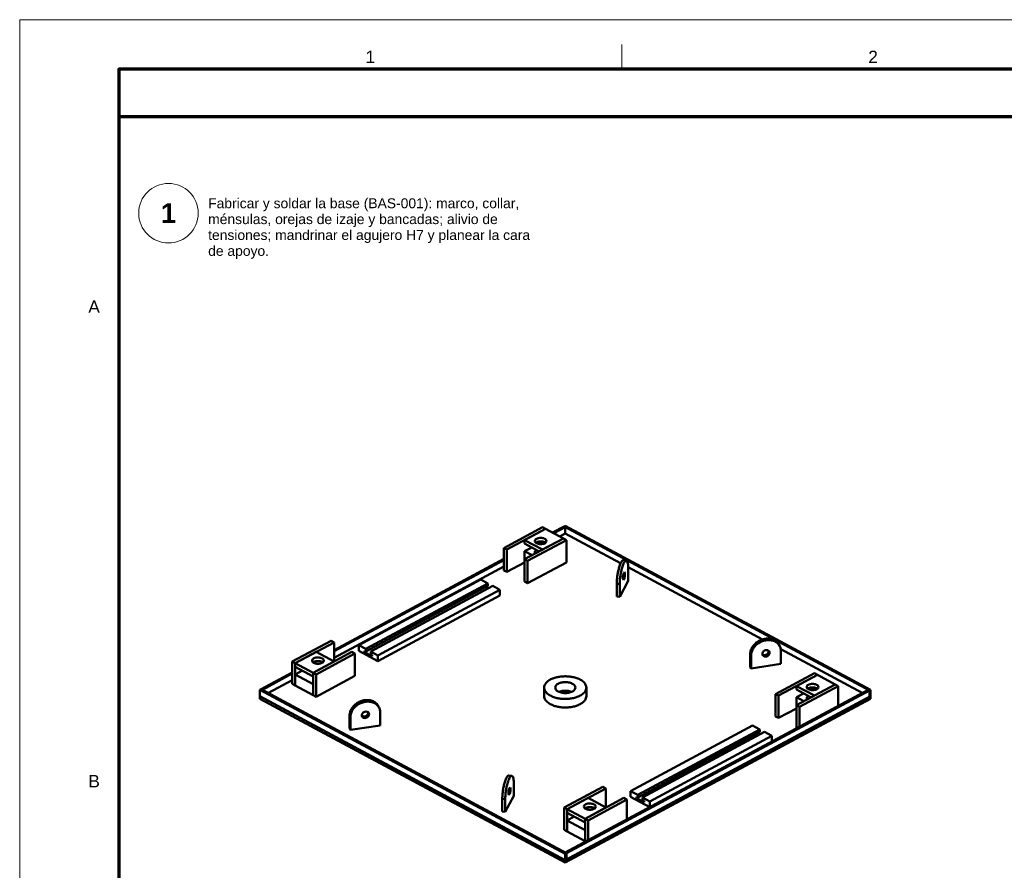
# Model space of a CAD drawing. Header units: millimetres. Extents: x 0 to 841, y 0 to 594.
# Tile 14 of 31: x 0 to 199, y 423 to 594. Entities that reach past the tile are written whole.
import ezdxf
from ezdxf.enums import TextEntityAlignment as Align

# ---------------------------------------------------------------- set-up
doc = ezdxf.new("R2010")
doc.units = ezdxf.units.MM
for name, color, linetype, lineweight in [('FINA', 7, 'CONTINUOUS', 18), ('MARCO', 7, 'CONTINUOUS', 70), ('TXT', 7, 'CONTINUOUS', 25), ('VIS', 7, 'CONTINUOUS', 50)]:
    doc.layers.add(name, color=color, linetype=linetype, lineweight=lineweight)
doc.styles.add('STD', font='LiberationSans-Regular.ttf')
doc.styles.add('STDB', font='LiberationSans-Bold.ttf')

msp = doc.modelspace()

# ---------------------------------------------------------------- linework, layer by layer
at = {"layer": 'FINA'}
msp.add_line((121.38, 584), (121.38, 589), dxfattribs=at)
msp.add_lwpolyline([(0, 0), (841, 0), (841, 594), (0, 594)], close=True, dxfattribs=at)
msp.add_circle((30, 555), 6, dxfattribs=at)
at = {"layer": 'MARCO'}
for points in [[(20, 10), (831, 10), (831, 584), (20, 584)], [(20, 574.5), (831, 574.5), (831, 584), (20, 584)]]:
    msp.add_lwpolyline(points, close=True, dxfattribs=at)
at = {"layer": 'VIS'}
for points in [[(105.41, 491.7), (97.6, 487.5)], [(106.01, 491.38), (98.2, 487.18)], [(106.01, 491.38), (101.8, 489.12)], [(105.41, 491.7), (106.01, 491.38)], [(106.01, 491.38), (109.62, 489.44)], [(107.44, 490.61), (109.76, 491.85)], [(107.68, 490.48), (110, 491.72)], [(108.88, 489.83), (110, 490.43)], [(109.76, 491.85), (110, 491.98)], [(109.76, 491.85), (171.31, 458.81)], [(109.76, 491.85), (110, 491.72)], [(110, 491.98), (171.55, 458.94)], [(110, 490.43), (110, 491.72)], [(110, 490.43), (121.17, 484.44)], [(109.62, 489.44), (101.8, 485.25)], [(101.8, 488.4), (101.8, 489.12)], [(101.8, 489.12), (105.41, 487.18)], [(101.8, 488.4), (104.74, 486.82)], [(110.22, 489.12), (102.41, 484.92)], [(103.86, 488.92), (103.92, 489.12), (104.06, 489.28), (104.24, 489.39), (104.43, 489.47), (104.63, 489.52), (104.84, 489.55), (105.05, 489.56), (105.26, 489.55), (105.47, 489.52), (105.67, 489.47), (105.86, 489.39), (106.04, 489.28), (106.18, 489.12), (106.24, 488.92)], [(104.21, 488.47), (104.12, 488.52), (104.04, 488.58), (103.97, 488.65), (103.91, 488.73), (103.87, 488.83), (103.86, 488.92)], [(104.07, 488.57), (104.24, 488.68), (104.43, 488.75), (104.64, 488.81), (104.84, 488.84), (105.05, 488.85), (105.26, 488.84), (105.46, 488.81), (105.67, 488.75), (105.86, 488.68), (106.04, 488.57)], [(106.24, 488.92), (106.18, 488.72), (106.04, 488.57), (105.86, 488.45), (105.66, 488.38), (105.45, 488.32), (105.24, 488.29), (105.03, 488.28), (104.82, 488.3), (104.61, 488.33), (104.4, 488.39), (104.21, 488.47)], [(105.45, 488.81), (104.57, 488.34)], [(109.62, 489.44), (105.41, 487.18)], [(109.62, 489.44), (110.22, 489.12)], [(110.22, 484.61), (110.22, 489.12)], [(97.6, 483), (97.6, 487.5)], [(97.6, 487.5), (98.2, 487.18)], [(98.2, 482.68), (98.2, 487.18)], [(103.25, 487.63), (101.8, 486.85)], [(101.8, 485.25), (101.8, 486.85)], [(101.8, 486.85), (103.3, 486.05)], [(103.86, 486.66), (103.87, 486.76), (103.91, 486.85), (103.97, 486.93), (104.04, 487), (104.12, 487.06), (104.21, 487.11)], [(103.96, 486.4), (103.93, 486.44), (103.91, 486.48), (103.89, 486.52), (103.87, 486.57), (103.86, 486.61), (103.86, 486.66)], [(63.38, 466.95), (97.6, 485.32)], [(63.38, 466.69), (97.6, 485.07)], [(101.8, 484.61), (98.2, 482.68)], [(101.8, 480.74), (101.8, 485.25)], [(101.8, 485.25), (102.41, 484.92)], [(102.41, 480.42), (102.41, 484.92)], [(110.22, 484.61), (102.41, 480.42)], [(121.72, 485.05), (121.53, 484.98), (121.39, 484.83), (121.27, 484.65), (121.18, 484.46), (121.09, 484.27), (121.02, 484.07), (120.95, 483.87), (120.88, 483.67), (120.82, 483.47), (120.77, 483.26), (120.72, 483.06), (120.67, 482.85), (120.63, 482.65), (120.59, 482.44), (120.56, 482.23), (120.52, 482.02), (120.49, 481.82), (120.47, 481.61), (120.44, 481.4), (120.42, 481.19), (120.41, 480.98), (120.4, 480.77), (120.39, 480.56), (120.39, 480.34)], [(122.31, 484.96), (122.12, 484.89), (121.97, 484.74), (121.86, 484.56), (121.77, 484.37), (121.68, 484.18), (121.6, 483.98), (121.54, 483.78), (121.47, 483.58), (121.41, 483.38), (121.36, 483.17), (121.31, 482.97), (121.26, 482.76), (121.22, 482.56), (121.18, 482.35), (121.14, 482.14), (121.11, 481.93), (121.08, 481.73), (121.05, 481.52), (121.03, 481.31), (121.01, 481.1), (121, 480.89), (120.98, 480.68), (120.98, 480.47), (120.97, 480.25)], [(122.31, 484.96), (121.72, 485.05)], [(122.69, 483.48), (122.69, 483.71), (122.68, 483.94), (122.66, 484.17), (122.62, 484.39), (122.57, 484.61), (122.48, 484.82), (122.31, 484.96)], [(63.38, 465.4), (97.6, 483.77)], [(97.6, 483), (98.2, 482.68)], [(121.72, 481.11), (121.63, 481.32), (121.63, 481.55), (121.64, 481.78), (121.68, 482.01), (121.73, 482.24), (121.81, 482.46), (121.95, 482.63)], [(121.95, 482.63), (122, 482.58), (122.02, 482.52), (122.03, 482.46), (122.04, 482.39), (122.04, 482.33), (122.04, 482.26)], [(122.69, 483.62), (149.75, 469.09)], [(122.69, 480.9), (122.69, 483.48)], [(68.37, 467.94), (92.97, 481.15)], [(92.97, 481.15), (94.41, 480.37)], [(101.8, 480.74), (102.41, 480.42)], [(120.97, 477.67), (122.69, 480.9)], [(121.62, 481.48), (121.66, 481.62), (121.69, 481.75), (121.72, 481.89), (121.73, 482.03), (121.75, 482.16), (121.75, 482.3)], [(122.04, 482.26), (122.04, 482.06), (122.01, 481.85), (121.97, 481.65), (121.92, 481.45), (121.85, 481.26), (121.72, 481.11)], [(69.81, 467.16), (94.41, 480.37)], [(69.81, 466.65), (94.41, 479.86)], [(70.77, 466.65), (95.37, 479.86)], [(72.22, 465.87), (96.82, 479.08)], [(94.14, 479.71), (94.63, 479.45)], [(94.41, 480.37), (94.41, 479.86)], [(95.37, 479.86), (96.82, 479.08)], [(96.82, 477.93), (96.82, 479.08)], [(120.97, 480.25), (120.39, 480.34)], [(120.39, 480.34), (120.39, 477.76)], [(120.97, 480.25), (120.97, 477.67)], [(72.22, 464.73), (96.82, 477.93)], [(120.97, 477.67), (120.39, 477.76)], [(54.97, 464.62), (62.78, 468.81)], [(63.38, 468.49), (62.78, 468.81)], [(153.07, 468.05), (152.96, 468.23), (152.84, 468.4), (152.7, 468.55), (152.54, 468.69), (152.38, 468.81), (152.2, 468.92), (152.02, 469.02), (151.83, 469.09), (151.63, 469.16), (151.43, 469.2), (151.22, 469.24), (151.02, 469.26), (150.81, 469.26), (150.6, 469.25), (150.4, 469.23), (150.19, 469.2), (149.99, 469.16), (149.79, 469.1), (149.59, 469.04), (149.4, 468.96), (149.21, 468.87), (149.03, 468.78), (148.85, 468.67), (148.68, 468.55), (148.51, 468.43), (148.36, 468.29), (148.21, 468.15), (148.06, 468), (147.93, 467.84), (147.81, 467.67), (147.7, 467.5), (147.6, 467.32), (147.51, 467.13), (147.44, 466.94), (147.38, 466.74), (147.33, 466.53), (147.31, 466.33), (147.3, 466.12)], [(153.24, 467.74), (153.13, 467.91), (153.01, 468.08), (152.87, 468.23), (152.71, 468.37), (152.55, 468.5), (152.37, 468.61), (152.19, 468.7), (151.99, 468.78), (151.8, 468.84), (151.59, 468.89), (151.39, 468.92), (151.18, 468.94), (150.98, 468.95), (150.77, 468.94), (150.56, 468.92), (150.36, 468.89), (150.16, 468.84), (149.96, 468.79), (149.76, 468.72), (149.57, 468.64), (149.38, 468.56), (149.2, 468.46), (149.02, 468.35), (148.85, 468.24), (148.68, 468.11), (148.52, 467.98), (148.37, 467.83), (148.23, 467.68), (148.1, 467.52), (147.98, 467.36), (147.87, 467.18), (147.77, 467), (147.68, 466.81), (147.61, 466.62), (147.55, 466.42), (147.5, 466.22), (147.48, 466.01), (147.47, 465.81)], [(55.57, 464.29), (63.38, 468.49)], [(55.57, 464.29), (59.77, 466.55)], [(59.17, 462.36), (66.99, 466.55)], [(63.38, 464.62), (59.77, 466.55)], [(63.38, 464.62), (63.38, 468.49)], [(67.59, 466.23), (66.99, 466.55)], [(68.37, 466.79), (68.37, 467.94)], [(68.37, 467.94), (69.81, 467.16)], [(68.37, 466.79), (72.22, 464.73)], [(69.52, 466.8), (69.52, 466.52)], [(69.52, 466.8), (69.81, 466.65)], [(69.52, 466.52), (69.79, 466.66)], [(69.81, 467.16), (69.81, 466.65)], [(70.77, 466.65), (72.22, 465.87)], [(70.77, 466.65), (70.77, 466.13)], [(149.8, 465.91), (149.74, 466.12), (149.77, 466.33), (149.86, 466.53), (150, 466.69), (150.18, 466.82), (150.39, 466.89), (150.6, 466.92), (150.82, 466.89), (151.01, 466.79), (151.15, 466.63)], [(149.74, 466.08), (149.93, 465.97), (150.14, 465.93), (150.36, 465.95), (150.56, 466.02), (150.75, 466.14), (150.9, 466.29), (151, 466.48), (151.04, 466.7)], [(149.76, 465.99), (149.92, 465.86), (150.11, 465.79), (150.31, 465.77), (150.51, 465.81), (150.7, 465.89), (150.86, 466), (151, 466.16), (151.09, 466.34), (151.13, 466.54)], [(151.04, 466.7), (151.04, 466.71), (151.04, 466.72), (151.04, 466.73), (151.04, 466.74), (151.04, 466.76), (151.04, 466.77)], [(151.13, 466.54), (151.12, 466.57), (151.12, 466.59), (151.12, 466.62), (151.11, 466.65), (151.11, 466.68), (151.1, 466.7)], [(151.15, 466.63), (151.17, 466.59), (151.18, 466.55), (151.19, 466.51), (151.2, 466.47), (151.21, 466.42), (151.21, 466.38)], [(153.24, 467.74), (153.07, 468.05)], [(153.48, 466.73), (153.47, 466.9), (153.45, 467.08), (153.42, 467.25), (153.37, 467.42), (153.31, 467.58), (153.24, 467.74)], [(153.45, 467.11), (169.86, 458.29)], [(153.48, 464.15), (153.48, 466.73)], [(55.57, 464.29), (54.97, 464.62)], [(54.97, 460.11), (54.97, 464.62)], [(58.94, 464.81), (59.01, 465.01), (59.15, 465.17), (59.33, 465.28), (59.53, 465.36), (59.73, 465.41), (59.94, 465.44), (60.15, 465.45), (60.37, 465.44), (60.58, 465.4), (60.78, 465.35), (60.98, 465.26)], [(61.32, 464.81), (61.27, 464.61), (61.13, 464.46), (60.95, 464.34), (60.75, 464.26), (60.55, 464.21), (60.34, 464.18), (60.13, 464.17), (59.93, 464.18), (59.72, 464.21), (59.51, 464.26), (59.32, 464.34), (59.14, 464.46), (59, 464.61), (58.94, 464.81)], [(59.15, 464.45), (59.33, 464.56), (59.53, 464.64), (59.73, 464.69), (59.94, 464.72), (60.16, 464.73), (60.37, 464.72), (60.58, 464.68), (60.78, 464.63), (60.98, 464.54)], [(59.17, 462.36), (63.38, 464.62)], [(59.77, 462.03), (67.59, 466.23)], [(60.98, 465.26), (61.06, 465.21), (61.14, 465.15), (61.21, 465.08), (61.27, 465), (61.31, 464.91), (61.32, 464.81)], [(60.98, 464.54), (61, 464.53), (61.03, 464.52), (61.05, 464.5), (61.07, 464.48), (61.1, 464.47), (61.12, 464.45)], [(67.59, 461.73), (67.59, 466.23)], [(69.52, 466.52), (71.06, 465.69)], [(70.77, 466.13), (71.06, 465.98)], [(71.06, 465.98), (71.06, 465.69)], [(72.22, 464.73), (72.22, 465.87)], [(147.47, 465.81), (147.3, 466.12)], [(147.3, 466.12), (147.3, 463.54)], [(147.47, 465.81), (147.47, 463.22)], [(151.21, 466.38), (151.17, 466.17), (151.07, 465.98), (150.93, 465.83), (150.75, 465.71), (150.55, 465.64), (150.33, 465.61), (150.12, 465.65), (149.94, 465.75), (149.8, 465.91)], [(55.57, 459.79), (55.57, 464.29)], [(59.17, 462.36), (55.57, 464.29)], [(55.57, 463.58), (55.57, 464.29)], [(59.17, 461.64), (55.57, 463.58)], [(55.57, 462.03), (57.01, 462.8)], [(59.66, 464.22), (59.77, 464.29)], [(59.98, 464.18), (59.77, 464.29)], [(147.47, 463.22), (147.3, 463.54)], [(147.47, 463.22), (153.48, 464.15)], [(48.69, 459.07), (54.97, 462.44)], [(48.93, 458.94), (54.97, 462.18)], [(50.14, 458.29), (54.97, 460.89)], [(59.17, 460.09), (55.57, 462.03)], [(55.57, 459.79), (55.57, 462.03)], [(59.77, 462.03), (59.17, 462.36)], [(59.17, 457.85), (59.17, 462.36)], [(59.17, 461.64), (59.17, 462.36)], [(59.77, 457.53), (59.77, 462.03)], [(59.77, 457.53), (67.59, 461.73)], [(114.25, 459.37), (114.23, 459.57), (114.18, 459.77), (114.1, 459.96), (114, 460.14), (113.88, 460.3), (113.74, 460.46), (113.58, 460.59), (113.42, 460.72), (113.25, 460.84), (113.08, 460.94), (112.89, 461.04), (112.71, 461.13), (112.52, 461.21), (112.33, 461.28), (112.13, 461.34), (111.93, 461.4), (111.73, 461.45), (111.53, 461.5), (111.33, 461.54), (111.13, 461.57), (110.92, 461.6), (110.72, 461.62), (110.51, 461.63), (110.31, 461.64), (110.1, 461.65), (109.9, 461.65), (109.69, 461.64), (109.49, 461.63), (109.28, 461.62), (109.08, 461.6), (108.87, 461.57), (108.67, 461.54), (108.47, 461.5), (108.27, 461.45), (108.07, 461.4), (107.87, 461.34), (107.67, 461.28), (107.48, 461.21), (107.29, 461.13), (107.11, 461.04), (106.92, 460.94), (106.75, 460.84), (106.58, 460.72), (106.42, 460.59), (106.26, 460.46), (106.12, 460.3), (106, 460.14), (105.9, 459.96), (105.82, 459.77), (105.77, 459.57), (105.75, 459.37)], [(160.23, 462.27), (152.41, 458.07)], [(160.83, 461.95), (153.01, 457.75)], [(160.83, 461.95), (156.62, 459.69)], [(160.23, 462.27), (160.83, 461.95)], [(160.83, 461.95), (164.43, 460.01)], [(48.45, 458.94), (48.69, 459.07)], [(48.45, 457.65), (48.45, 458.94)], [(48.45, 458.94), (110, 425.89)], [(48.69, 459.07), (110.24, 426.02)], [(48.69, 459.07), (48.93, 458.94)], [(55.57, 459.79), (54.97, 460.11)], [(59.17, 457.85), (55.57, 459.79)], [(59.17, 457.85), (59.17, 460.09)], [(105.75, 459.37), (105.77, 459.16), (105.82, 458.96), (105.9, 458.77), (106.01, 458.59), (106.13, 458.42), (106.28, 458.27), (106.43, 458.13), (106.6, 458), (106.77, 457.89), (106.95, 457.78), (107.14, 457.68), (107.33, 457.6), (107.52, 457.52), (107.72, 457.44), (107.91, 457.38), (108.12, 457.32), (108.32, 457.27), (108.52, 457.23), (108.73, 457.19), (108.93, 457.16), (109.14, 457.13), (109.35, 457.11), (109.56, 457.1), (109.77, 457.09), (109.97, 457.09), (110.18, 457.09), (110.39, 457.1), (110.6, 457.11), (110.81, 457.13), (111.02, 457.15), (111.22, 457.18), (111.43, 457.22), (111.63, 457.26), (111.84, 457.31), (112.04, 457.37), (112.24, 457.43), (112.43, 457.5), (112.63, 457.58), (112.82, 457.66), (113.01, 457.76)], [(105.75, 459.37), (105.75, 457.65)], [(107.96, 459.37), (108, 459.57), (108.09, 459.76), (108.23, 459.92), (108.4, 460.05), (108.58, 460.15), (108.77, 460.24), (108.97, 460.31), (109.17, 460.37), (109.37, 460.41), (109.58, 460.44), (109.79, 460.46), (110, 460.46), (110.21, 460.46), (110.42, 460.44), (110.63, 460.41), (110.83, 460.37), (111.03, 460.31), (111.23, 460.24), (111.42, 460.15), (111.6, 460.05), (111.77, 459.92), (111.91, 459.76), (112, 459.57), (112.04, 459.37)], [(111.44, 458.59), (111.25, 458.5), (111.05, 458.43), (110.85, 458.37), (110.64, 458.33), (110.44, 458.3), (110.23, 458.28), (110.01, 458.27), (109.8, 458.28), (109.59, 458.3), (109.38, 458.32), (109.18, 458.37), (108.97, 458.42), (108.77, 458.49), (108.58, 458.58), (108.4, 458.69), (108.24, 458.82), (108.1, 458.98), (108, 459.16), (107.96, 459.37)], [(108.74, 458.51), (108.94, 458.58), (109.15, 458.64), (109.36, 458.69), (109.57, 458.72), (109.78, 458.74), (110, 458.74), (110.22, 458.74), (110.43, 458.72), (110.64, 458.69), (110.85, 458.64), (111.06, 458.58), (111.26, 458.51)], [(108.74, 458.51), (108.94, 458.58), (109.15, 458.64), (109.36, 458.69), (109.57, 458.72), (109.78, 458.74), (110, 458.74), (110.22, 458.74), (110.43, 458.72), (110.64, 458.69), (110.85, 458.64), (111.06, 458.58), (111.26, 458.51)], [(110, 426.15), (171.07, 458.94)], [(110.24, 426.02), (171.31, 458.81)], [(112.04, 459.37), (112.02, 459.2), (111.95, 459.04), (111.85, 458.9), (111.73, 458.79), (111.59, 458.68), (111.44, 458.59)], [(113.01, 457.76), (113.19, 457.86), (113.37, 457.98), (113.54, 458.11), (113.7, 458.25), (113.85, 458.4), (113.98, 458.57), (114.09, 458.75), (114.18, 458.95), (114.23, 459.16), (114.25, 459.37)], [(114.25, 459.37), (114.25, 457.65)], [(164.43, 460.01), (156.62, 455.82)], [(156.62, 458.97), (156.62, 459.69)], [(156.62, 459.69), (160.23, 457.75)], [(156.62, 458.97), (159.56, 457.39)], [(165.03, 459.69), (157.22, 455.49)], [(158.68, 459.49), (158.73, 459.69), (158.87, 459.85), (159.05, 459.96), (159.25, 460.04), (159.45, 460.09), (159.66, 460.12), (159.87, 460.13), (160.07, 460.12), (160.28, 460.09), (160.49, 460.04), (160.68, 459.96), (160.86, 459.85), (161, 459.69), (161.06, 459.49)], [(159.02, 459.04), (158.94, 459.09), (158.86, 459.15), (158.79, 459.22), (158.73, 459.3), (158.69, 459.4), (158.68, 459.49)], [(158.88, 459.14), (159.06, 459.25), (159.25, 459.32), (159.45, 459.38), (159.66, 459.41), (159.87, 459.42), (160.07, 459.41), (160.28, 459.38), (160.48, 459.32), (160.67, 459.25), (160.85, 459.14)], [(161.06, 459.49), (160.99, 459.29), (160.85, 459.14), (160.67, 459.02), (160.47, 458.95), (160.27, 458.89), (160.06, 458.86), (159.85, 458.86), (159.63, 458.87), (159.42, 458.9), (159.22, 458.96), (159.02, 459.04)], [(160.27, 459.38), (159.39, 458.91)], [(164.43, 460.01), (160.23, 457.75)], [(164.43, 460.01), (165.03, 459.69)], [(165.03, 455.7), (165.03, 459.69)], [(171.07, 458.94), (171.31, 458.81)], [(171.31, 458.81), (171.55, 458.94)], [(171.31, 457.52), (171.31, 458.81)], [(171.31, 457.52), (171.31, 458.81)], [(171.55, 457.65), (171.55, 458.94)], [(48.45, 457.13), (48.45, 457.65)], [(48.45, 457.65), (110, 424.6)], [(48.45, 457.65), (110, 424.6)], [(48.45, 457.13), (110, 424.09)], [(59.77, 457.53), (59.17, 457.85)], [(66.52, 453.73), (66.53, 453.94), (66.55, 454.14), (66.6, 454.35), (66.66, 454.54), (66.73, 454.74), (66.82, 454.93), (66.92, 455.11), (67.03, 455.28), (67.15, 455.45), (67.28, 455.61), (67.43, 455.76), (67.58, 455.9), (67.73, 456.04), (67.9, 456.16), (68.07, 456.28), (68.25, 456.38), (68.43, 456.48), (68.62, 456.57), (68.81, 456.65), (69.01, 456.71), (69.21, 456.77), (69.41, 456.81), (69.62, 456.84), (69.82, 456.86), (70.03, 456.87), (70.24, 456.86), (70.44, 456.85), (70.65, 456.81), (70.85, 456.76), (71.05, 456.7), (71.24, 456.62), (71.42, 456.53), (71.6, 456.42), (71.76, 456.3), (71.92, 456.16), (72.06, 456.01), (72.18, 455.84), (72.29, 455.66)], [(105.75, 457.65), (105.77, 457.44), (105.82, 457.24), (105.9, 457.05), (106.01, 456.87), (106.13, 456.7), (106.28, 456.55), (106.43, 456.41), (106.6, 456.28), (106.77, 456.16), (106.95, 456.06), (107.14, 455.96), (107.33, 455.87), (107.52, 455.8), (107.72, 455.72), (107.91, 455.66), (108.12, 455.6), (108.32, 455.55), (108.52, 455.51), (108.73, 455.47), (108.93, 455.44), (109.14, 455.41), (109.35, 455.39), (109.56, 455.38), (109.77, 455.37), (109.97, 455.37), (110.18, 455.37), (110.39, 455.38), (110.6, 455.39), (110.81, 455.41), (111.02, 455.43), (111.22, 455.46), (111.43, 455.5), (111.63, 455.54), (111.84, 455.59), (112.04, 455.65), (112.24, 455.71), (112.43, 455.78), (112.63, 455.85), (112.82, 455.94), (113.01, 456.03)], [(110, 424.6), (171.55, 457.65)], [(110, 424.09), (171.55, 457.13)], [(110.24, 424.73), (171.31, 457.52)], [(113.01, 456.03), (113.19, 456.14), (113.37, 456.26), (113.54, 456.39), (113.7, 456.53), (113.85, 456.68), (113.98, 456.85), (114.09, 457.03), (114.18, 457.23), (114.23, 457.44), (114.25, 457.65)], [(152.41, 453.57), (152.41, 458.07)], [(152.41, 458.07), (153.01, 457.75)], [(153.01, 453.25), (153.01, 457.75)], [(158.06, 458.2), (156.62, 457.42)], [(156.62, 455.82), (156.62, 457.42)], [(156.62, 457.42), (158.12, 456.62)], [(158.68, 457.23), (158.69, 457.33), (158.73, 457.42), (158.79, 457.5), (158.86, 457.57), (158.94, 457.63), (159.02, 457.68)], [(158.77, 456.97), (158.75, 457.01), (158.72, 457.05), (158.7, 457.09), (158.69, 457.14), (158.68, 457.18), (158.68, 457.23)], [(171.31, 457.52), (171.55, 457.65)], [(171.55, 457.13), (171.55, 457.65)], [(66.69, 453.41), (66.7, 453.62), (66.72, 453.83), (66.77, 454.03), (66.83, 454.23), (66.9, 454.42), (66.99, 454.61), (67.09, 454.79), (67.2, 454.97), (67.32, 455.13), (67.45, 455.29), (67.59, 455.44), (67.74, 455.59), (67.9, 455.72), (68.07, 455.85), (68.24, 455.96), (68.42, 456.07), (68.6, 456.17), (68.79, 456.25), (68.98, 456.33), (69.18, 456.4), (69.38, 456.45), (69.58, 456.5), (69.78, 456.53), (69.99, 456.55), (70.2, 456.55), (70.4, 456.55), (70.61, 456.53), (70.81, 456.5), (71.02, 456.45), (71.21, 456.39), (71.41, 456.31), (71.59, 456.21), (71.77, 456.11), (71.93, 455.98), (72.09, 455.84), (72.23, 455.69), (72.35, 455.52), (72.46, 455.35)], [(72.29, 455.66), (72.46, 455.35)], [(72.46, 455.35), (72.53, 455.19), (72.59, 455.02), (72.64, 454.86), (72.67, 454.69), (72.7, 454.51), (72.7, 454.34)], [(156.62, 455.18), (153.01, 453.25)], [(156.62, 451.31), (156.62, 455.82)], [(156.62, 455.82), (157.22, 455.49)], [(157.22, 451.51), (157.22, 455.49)], [(66.52, 451.15), (66.52, 453.73)], [(66.69, 453.41), (66.52, 453.73)], [(66.69, 450.83), (66.69, 453.41)], [(68.96, 453.76), (69, 453.97), (69.1, 454.16), (69.24, 454.32), (69.42, 454.43), (69.62, 454.51), (69.83, 454.53), (70.04, 454.5), (70.23, 454.4), (70.37, 454.24)], [(68.96, 453.69), (69.16, 453.58), (69.38, 453.54), (69.61, 453.56), (69.82, 453.64), (70, 453.77), (70.15, 453.95), (70.24, 454.15), (70.26, 454.38)], [(69.02, 453.52), (69, 453.55), (68.99, 453.59), (68.97, 453.64), (68.97, 453.68), (68.96, 453.72), (68.96, 453.76)], [(70.32, 454.31), (70.34, 454.09), (70.28, 453.88), (70.16, 453.69), (70, 453.54), (69.8, 453.44), (69.59, 453.38), (69.36, 453.39), (69.15, 453.46), (68.98, 453.6)], [(70.37, 454.24), (70.43, 454.03), (70.4, 453.81), (70.31, 453.62), (70.16, 453.45), (69.99, 453.33), (69.78, 453.25), (69.57, 453.22), (69.35, 453.25), (69.16, 453.35), (69.02, 453.52)], [(72.7, 454.34), (72.7, 451.76)], [(152.41, 453.57), (153.01, 453.25)], [(66.69, 450.83), (66.52, 451.15)], [(72.7, 451.76), (66.69, 450.83)], [(123.18, 438.51), (147.78, 451.72)], [(124.63, 437.73), (149.23, 450.94)], [(147.78, 451.72), (149.23, 450.94)], [(149.23, 450.94), (149.23, 450.43)], [(156.62, 451.31), (156.74, 451.25)], [(124.63, 437.22), (149.23, 450.43)], [(125.59, 437.22), (150.19, 450.43)], [(127.03, 436.44), (151.63, 449.65)], [(148.96, 450.28), (149.44, 450.02)], [(150.19, 450.43), (151.63, 449.65)], [(151.63, 448.5), (151.63, 449.65)], [(97.31, 436.97), (97.31, 437.19), (97.32, 437.4), (97.33, 437.61), (97.34, 437.82), (97.36, 438.03), (97.39, 438.24), (97.41, 438.45), (97.44, 438.65), (97.48, 438.86), (97.51, 439.07), (97.55, 439.28), (97.59, 439.48), (97.64, 439.69), (97.69, 439.89), (97.74, 440.1), (97.8, 440.3), (97.87, 440.5), (97.94, 440.7), (98.01, 440.9), (98.1, 441.09), (98.19, 441.28), (98.31, 441.46), (98.45, 441.61), (98.64, 441.68)], [(97.89, 436.88), (97.9, 437.1), (97.9, 437.31), (97.92, 437.52), (97.93, 437.73), (97.95, 437.94), (97.97, 438.15), (98, 438.36), (98.03, 438.56), (98.06, 438.77), (98.1, 438.98), (98.14, 439.19), (98.18, 439.39), (98.23, 439.6), (98.28, 439.8), (98.33, 440.01), (98.39, 440.21), (98.46, 440.41), (98.52, 440.61), (98.6, 440.81), (98.69, 441), (98.78, 441.19), (98.89, 441.37), (99.04, 441.52), (99.23, 441.59)], [(98.64, 441.68), (99.23, 441.59)], [(99.23, 441.59), (99.4, 441.45), (99.49, 441.24), (99.54, 441.02), (99.58, 440.8), (99.6, 440.57), (99.61, 440.34), (99.61, 440.11)], [(98.54, 438.1), (98.55, 438.31), (98.58, 438.52), (98.61, 438.72), (98.67, 438.92), (98.74, 439.11), (98.87, 439.26)], [(98.67, 438.93), (98.67, 438.79), (98.65, 438.66), (98.64, 438.52), (98.61, 438.38), (98.58, 438.24), (98.54, 438.11)], [(98.87, 439.26), (98.96, 439.05), (98.96, 438.82), (98.95, 438.59), (98.91, 438.36), (98.86, 438.13), (98.78, 437.91), (98.64, 437.74)], [(99.61, 440.11), (99.61, 437.53)], [(109.78, 435.19), (117.59, 439.38)], [(110.38, 434.86), (118.2, 439.06)], [(118.2, 439.06), (117.59, 439.38)], [(118.2, 435.19), (118.2, 439.06)], [(97.31, 434.39), (97.31, 436.97)], [(97.89, 436.88), (97.31, 436.97)], [(99.61, 437.53), (97.89, 434.3)], [(97.89, 434.3), (97.89, 436.88)], [(98.64, 437.74), (98.59, 437.78), (98.57, 437.85), (98.56, 437.91), (98.55, 437.97), (98.55, 438.04), (98.54, 438.1)], [(110.38, 434.86), (114.59, 437.12)], [(113.99, 432.93), (121.8, 437.12)], [(118.2, 435.19), (114.59, 437.12)], [(114.59, 432.6), (122.4, 436.8)], [(122.4, 436.8), (121.8, 437.12)], [(122.4, 432.81), (122.4, 436.8)], [(123.18, 437.36), (123.18, 438.51)], [(123.18, 438.51), (124.63, 437.73)], [(123.18, 437.36), (127.03, 435.3)], [(124.34, 437.37), (124.34, 437.09)], [(124.34, 437.37), (124.63, 437.22)], [(124.34, 437.09), (124.6, 437.23)], [(124.34, 437.09), (125.88, 436.26)], [(124.63, 437.73), (124.63, 437.22)], [(125.59, 437.22), (127.03, 436.44)], [(125.59, 437.22), (125.59, 436.7)], [(110.38, 434.86), (109.78, 435.19)], [(109.78, 430.68), (109.78, 435.19)], [(110.38, 430.36), (110.38, 434.86)], [(113.99, 432.93), (110.38, 434.86)], [(110.38, 434.15), (110.38, 434.86)], [(113.76, 435.38), (113.82, 435.58), (113.96, 435.74), (114.14, 435.85), (114.34, 435.93), (114.55, 435.98), (114.76, 436.01), (114.97, 436.02), (115.18, 436.01), (115.39, 435.97), (115.6, 435.92), (115.79, 435.83)], [(116.14, 435.38), (116.08, 435.18), (115.94, 435.03), (115.76, 434.91), (115.57, 434.83), (115.37, 434.78), (115.16, 434.75), (114.95, 434.74), (114.74, 434.75), (114.53, 434.78), (114.33, 434.83), (114.14, 434.91), (113.96, 435.03), (113.82, 435.18), (113.76, 435.38)], [(113.96, 435.02), (114.14, 435.13), (114.34, 435.21), (114.55, 435.26), (114.76, 435.29), (114.97, 435.3), (115.18, 435.29), (115.39, 435.25), (115.6, 435.2), (115.79, 435.11)], [(113.99, 432.93), (118.2, 435.19)], [(114.47, 434.79), (114.59, 434.86)], [(114.79, 434.75), (114.59, 434.86)], [(115.79, 435.83), (115.88, 435.78), (115.96, 435.72), (116.03, 435.65), (116.09, 435.57), (116.13, 435.48), (116.14, 435.38)], [(115.79, 435.11), (115.82, 435.1), (115.84, 435.09), (115.86, 435.07), (115.89, 435.05), (115.91, 435.04), (115.93, 435.02)], [(125.59, 436.7), (125.88, 436.55)], [(125.88, 436.55), (125.88, 436.26)], [(127.03, 435.3), (127.03, 436.44)], [(97.89, 434.3), (97.31, 434.39)], [(113.99, 432.21), (110.38, 434.15)], [(110.38, 432.6), (111.82, 433.37)], [(114.59, 432.6), (113.99, 432.93)], [(113.99, 428.42), (113.99, 432.93)], [(113.99, 432.21), (113.99, 432.93)], [(113.99, 430.66), (110.38, 432.6)], [(110.38, 430.36), (110.38, 432.6)], [(114.59, 428.62), (114.59, 432.6)], [(110.38, 430.36), (109.78, 430.68)], [(113.99, 428.42), (110.38, 430.36)], [(113.99, 428.42), (113.99, 430.66)], [(114.11, 428.36), (113.99, 428.42)], [(110, 426.15), (110.24, 426.02)], [(110, 425.89), (110.24, 426.02)], [(110, 424.6), (110, 425.89)], [(110.24, 424.73), (110.24, 426.02)], [(110.24, 424.73), (110.24, 426.02)], [(110, 424.6), (110.24, 424.73)], [(110, 424.09), (110, 424.6)]]:
    msp.add_lwpolyline(points, dxfattribs=at)

# ---------------------------------------------------------------- texts
at = {"layer": 'TXT'}
for s, height, style, p in [('1', 2.5, 'STD', (70.69, 586.5)), ('2', 2.5, 'STD', (172.06, 586.5)), ('1', 4, 'STDB', (30, 555)), ('A', 2.5, 'STD', (15, 536.17)), ('B', 2.5, 'STD', (15, 440.5))]:
    msp.add_text(s, height=height, dxfattribs=dict(at, style=style)).set_placement(p, align=Align.MIDDLE_CENTER)
at = {"layer": 'TXT', "style": 'STD'}
for s, p in [('Fabricar y soldar la base (BAS-001): marco, collar,', (38, 558)), ('ménsulas, orejas de izaje y bancadas; alivio de', (38, 554.8)), ('tensiones; mandrinar el agujero H7 y planear la cara', (38, 551.6)), ('de apoyo.', (38, 548.4))]:
    msp.add_text(s, height=2, dxfattribs=at).set_placement(p, align=Align.TOP_LEFT)

doc.saveas('drawing.dxf')
